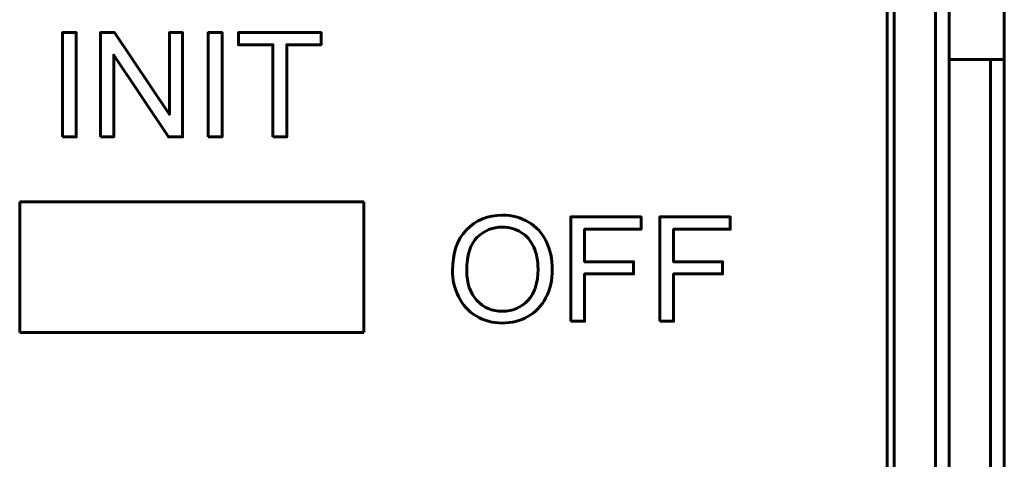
# Model space of a CAD drawing. Header units: millimetres. Extents: x -13 to 39, y -19 to 89.
# Tile 12 of 14: x 25 to 39, y 55 to 62. Entities that reach past the tile are written whole.
import ezdxf

# ---------------------------------------------------------------- set-up
doc = ezdxf.new("R2010")
doc.units = ezdxf.units.MM
doc.linetypes.add('K5LT_BASIC', pattern=[0])

msp = doc.modelspace()

# ---------------------------------------------------------------- linework, layer by layer
at = {"color": 150, "linetype": 'K5LT_BASIC', "lineweight": 60, "true_color": 0x0080ff}
for p, q in [((37.239, 49.238), (37.239, 71.638)), ((37.339, 49.238), (37.339, 66.558)), ((37.939, 66.558), (37.939, 46.338)), ((38.139, 46.03), (38.139, 66.302)), ((38.939, 61.118), (38.939, 66.238)), ((38.139, 61.118), (38.739, 61.118)), ((38.939, 61.118), (38.739, 61.118)), ((38.739, 61.118), (38.739, 8.557)), ((38.939, 61.118), (38.939, 8.557)), ((24.637, 59.051), (29.637, 59.051)), ((24.637, 57.151), (24.637, 59.051)), ((29.637, 59.051), (29.637, 57.151)), ((29.637, 57.151), (24.637, 57.151))]:
    msp.add_line(p, q, dxfattribs=at)
for points, knots in [([(25.258, 59.993), (25.258, 59.993), (25.258, 61.508), (25.258, 61.508), (25.459, 61.508), (25.459, 61.508), (25.459, 59.993), (25.459, 59.993), (25.258, 59.993), (25.258, 59.993)], [0, 0, 0, 0, 0.25, 0.25, 0.5, 0.5, 0.75, 0.75, 1, 1, 1, 1]), ([(25.81, 59.993), (25.81, 59.993), (25.81, 61.508), (25.81, 61.508), (26.016, 61.508), (26.016, 61.508), (26.812, 60.319), (26.812, 60.319), (26.812, 61.508), (26.812, 61.508), (27.004, 61.508), (27.004, 61.508), (27.004, 59.993), (27.004, 59.993), (26.798, 59.993), (26.798, 59.993), (26.003, 61.182), (26.003, 61.182), (26.003, 59.993), (26.003, 59.993), (25.81, 59.993), (25.81, 59.993)], [0, 0, 0, 0, 0.1, 0.1, 0.2, 0.2, 0.3, 0.3, 0.4, 0.4, 0.5, 0.5, 0.6, 0.6, 0.7, 0.7, 0.8, 0.8, 0.9, 0.9, 1, 1, 1, 1]), ([(27.375, 59.993), (27.375, 59.993), (27.375, 61.508), (27.375, 61.508), (27.576, 61.508), (27.576, 61.508), (27.576, 59.993), (27.576, 59.993), (27.375, 59.993), (27.375, 59.993)], [0, 0, 0, 0, 0.25, 0.25, 0.5, 0.5, 0.75, 0.75, 1, 1, 1, 1]), ([(28.314, 59.993), (28.314, 59.993), (28.314, 61.331), (28.314, 61.331), (27.815, 61.331), (27.815, 61.331), (27.815, 61.508), (27.815, 61.508), (29.015, 61.508), (29.015, 61.508), (29.015, 61.331), (29.015, 61.331), (28.515, 61.331), (28.515, 61.331), (28.515, 59.993), (28.515, 59.993), (28.314, 59.993), (28.314, 59.993)], [0, 0, 0, 0, 0.125, 0.125, 0.25, 0.25, 0.375, 0.375, 0.5, 0.5, 0.625, 0.625, 0.75, 0.75, 0.875, 0.875, 1, 1, 1, 1]), ([(30.923, 58.053), (30.923, 58.305), (30.991, 58.501), (31.126, 58.644), (31.261, 58.786), (31.435, 58.857), (31.649, 58.857), (31.789, 58.857), (31.915, 58.823), (32.028, 58.756), (32.14, 58.69), (32.226, 58.597), (32.285, 58.477), (32.344, 58.358), (32.373, 58.222), (32.373, 58.071), (32.373, 57.917), (32.342, 57.78), (32.28, 57.659), (32.218, 57.538), (32.13, 57.446), (32.017, 57.384), (31.903, 57.321), (31.78, 57.29), (31.648, 57.29), (31.505, 57.29), (31.378, 57.325), (31.265, 57.394), (31.153, 57.462), (31.068, 57.556), (31.01, 57.675), (30.952, 57.794), (30.923, 57.92), (30.923, 58.053)], [0, 0, 0, 0, 0.090909, 0.090909, 0.090909, 0.181818, 0.181818, 0.181818, 0.272727, 0.272727, 0.272727, 0.363636, 0.363636, 0.363636, 0.454545, 0.454545, 0.454545, 0.545455, 0.545455, 0.545455, 0.636364, 0.636364, 0.636364, 0.727273, 0.727273, 0.727273, 0.818182, 0.818182, 0.818182, 0.909091, 0.909091, 0.909091, 1, 1, 1, 1]), ([(32.642, 57.316), (32.642, 57.316), (32.642, 58.831), (32.642, 58.831), (33.664, 58.831), (33.664, 58.831), (33.664, 58.653), (33.664, 58.653), (32.843, 58.653), (32.843, 58.653), (32.843, 58.181), (32.843, 58.181), (33.554, 58.181), (33.554, 58.181), (33.554, 58.004), (33.554, 58.004), (32.843, 58.004), (32.843, 58.004), (32.843, 57.316), (32.843, 57.316), (32.642, 57.316), (32.642, 57.316)], [0, 0, 0, 0, 0.1, 0.1, 0.2, 0.2, 0.3, 0.3, 0.4, 0.4, 0.5, 0.5, 0.6, 0.6, 0.7, 0.7, 0.8, 0.8, 0.9, 0.9, 1, 1, 1, 1]), ([(33.935, 57.316), (33.935, 57.316), (33.935, 58.831), (33.935, 58.831), (34.957, 58.831), (34.957, 58.831), (34.957, 58.653), (34.957, 58.653), (34.136, 58.653), (34.136, 58.653), (34.136, 58.181), (34.136, 58.181), (34.847, 58.181), (34.847, 58.181), (34.847, 58.004), (34.847, 58.004), (34.136, 58.004), (34.136, 58.004), (34.136, 57.316), (34.136, 57.316), (33.935, 57.316), (33.935, 57.316)], [0, 0, 0, 0, 0.1, 0.1, 0.2, 0.2, 0.3, 0.3, 0.4, 0.4, 0.5, 0.5, 0.6, 0.6, 0.7, 0.7, 0.8, 0.8, 0.9, 0.9, 1, 1, 1, 1]), ([(31.131, 58.05), (31.131, 57.867), (31.18, 57.724), (31.278, 57.619), (31.376, 57.514), (31.499, 57.462), (31.647, 57.462), (31.798, 57.462), (31.922, 57.515), (32.02, 57.62), (32.117, 57.726), (32.166, 57.877), (32.166, 58.071), (32.166, 58.194), (32.145, 58.302), (32.103, 58.394), (32.062, 58.485), (32.001, 58.557), (31.921, 58.607), (31.84, 58.658), (31.75, 58.683), (31.65, 58.683), (31.509, 58.683), (31.386, 58.634), (31.284, 58.537), (31.182, 58.44), (31.131, 58.277), (31.131, 58.05)], [0, 0, 0, 0, 0.111111, 0.111111, 0.111111, 0.222222, 0.222222, 0.222222, 0.333333, 0.333333, 0.333333, 0.444444, 0.444444, 0.444444, 0.555556, 0.555556, 0.555556, 0.666667, 0.666667, 0.666667, 0.777778, 0.777778, 0.777778, 0.888889, 0.888889, 0.888889, 1, 1, 1, 1])]:
    msp.add_open_spline(points, degree=3, knots=knots, dxfattribs=at)

doc.saveas('drawing.dxf')
